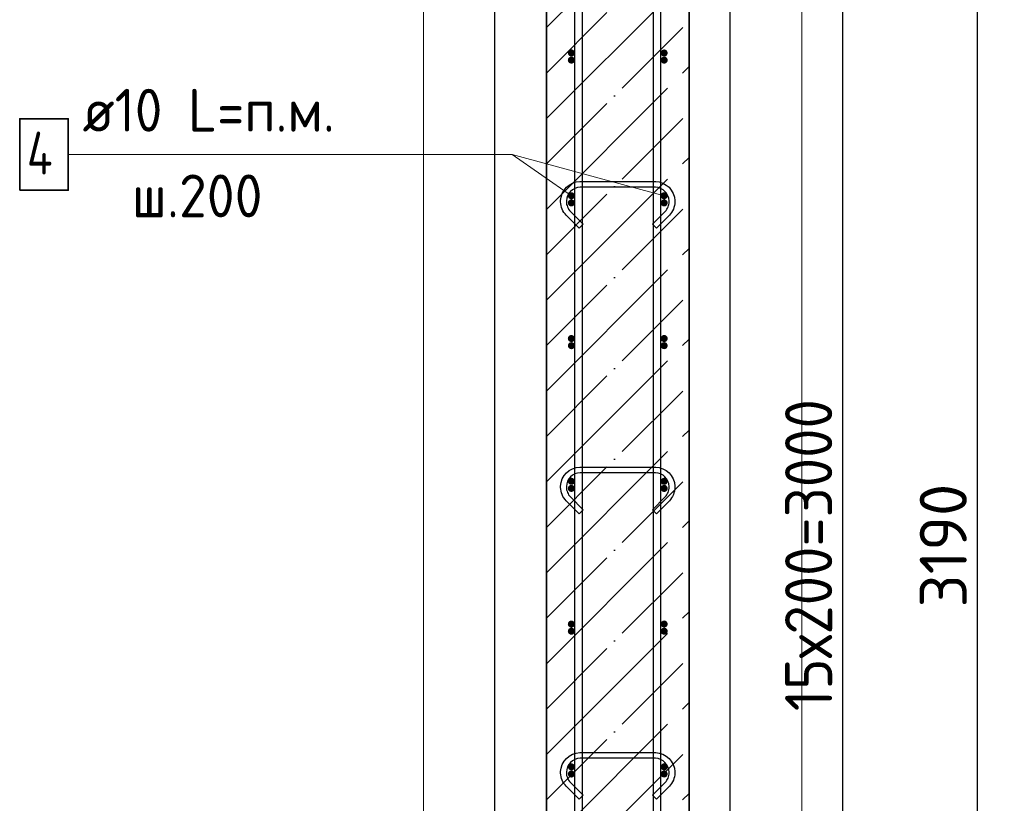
# Model space of a CAD drawing. Header units: millimetres. Extents: x -24871 to 40608, y -2869 to 48080.
# Tile 48 of 119: x -9508 to -8129, y 44353 to 45451. Entities that reach past the tile are written whole.
import ezdxf

# ---------------------------------------------------------------- set-up
doc = ezdxf.new("R2010")
doc.units = ezdxf.units.MM
doc.header["$PDMODE"] = 65
doc.linetypes.add('______11', pattern=[150, 120, -15, 0, -15])
doc.linetypes.add('______5', pattern=[330, 240, -30, 30, -30])
for name, color, linetype, lineweight in [('Standard', 7, 'Continuous', 25), ('Арм.стержн. Арматура края', 96, 'Continuous', 35), ('Арм.стержн. вертикальными 1', 22, 'Continuous', 35), ('Арм.стержн.горизонт. 1', 180, 'Continuous', 35), ('Размерная линия_ общее', 7, 'Continuous', 13)]:
    doc.layers.add(name, color=color, linetype=linetype, lineweight=lineweight)
doc.layers.add('Арм.стержн.Стяжки', color=7, linetype='Continuous', lineweight=35, true_color=0x501e0f)
doc.styles.add('ISOCPEUR', font='ISOCPEUR')
doc.dimstyles.new('DIMSTYLE_2', dxfattribs={"dimtxt": 66, "dimasz": 75, "dimexe": 0, "dimexo": 0, "dimgap": 33, "dimtad": 2, "dimdec": 0, "dimrnd": 5, "dimzin": 12, "dimdsep": 46, "dimtxsty": 'ISOCPEUR', "dimblk1": 'ALL_ML_STRICH', "dimblk2": 'ALL_ML_STRICH', "dimsah": 1, "dimcen": 0, "dimclrd": 7, "dimclre": 256, "dimclrt": 7, "dimadec": 0, "dimazin": 0, "dimtfac": 1, "dimtdec": 0, "dimtix": 1, "dimtmove": 2, "dimatfit": 3, "dimfxl": 0, "dimtzin": 0, "dimlwd": 0, "dimlwe": -3, "dimarcsym": 0})
doc.dimstyles.new('DIMSTYLE_5', dxfattribs={"dimtxt": 66, "dimasz": 75, "dimexe": 0, "dimexo": 0, "dimgap": 33, "dimtad": 2, "dimdec": 0, "dimrnd": 5, "dimzin": 12, "dimdsep": 46, "dimtxsty": 'ISOCPEUR', "dimblk1": 'ALL_ML_STRICH', "dimblk2": 'ALL_ML_STRICH', "dimsah": 1, "dimcen": 0, "dimclrd": 7, "dimclre": 256, "dimclrt": 7, "dimadec": 0, "dimazin": 0, "dimtfac": 1, "dimtdec": 0, "dimtix": 1, "dimtmove": 2, "dimatfit": 3, "dimfxl": 0, "dimtzin": 0, "dimlwd": 0, "dimlwe": -3, "dimarcsym": 0})

# ---------------------------------------------------------------- blocks, each defined once
blk = doc.blocks.new('ALL_ML_STRICH')
at = {"color": 0, "linetype": 'ByBlock', "lineweight": -2}
for p, q in [((0, -0.5), (0, 0.5)), ((-0.3, -0.3), (0.3, 0.3)), ((-1, 0), (0.5, 0))]:
    blk.add_line(p, q, dxfattribs=at)
blk = doc.blocks.new('*D4')
at = {"layer": 'DEFPOINTS', "color": 7, "linetype": 'Continuous', "lineweight": 13, "transparency": 33554687}
for p in [(-8448.4, 46299.1), (-8570.5, 43109.1), (-8166.5, 43109.1)]:
    blk.add_point(p, dxfattribs=at)
at = {"layer": 'Размерная линия_ общее', "color": 253, "linetype": 'Continuous', "lineweight": -2, "true_color": 0xa0a0a0, "transparency": 33554687}
for p, q in [((-8428.4, 46299.1), (-8166.5, 46299.1)), ((-8550.5, 43109.1), (-8166.5, 43109.1))]:
    blk.add_line(p, q, dxfattribs=at)
at = {"layer": 'Размерная линия_ общее', "color": 7, "linetype": 'Continuous', "lineweight": -2, "transparency": 33554687}
blk.add_line((-8166.5, 43109.1), (-8166.5, 46299.1), dxfattribs=at)
at = {"layer": 'Размерная линия_ общее', "color": 7, "linetype": 'Continuous', "lineweight": 13, "transparency": 33554687, "xscale": 75, "yscale": 75, "zscale": 75}
for p, rotation in [((-8166.5, 46299.1), 90), ((-8166.5, 43109.1), 270)]:
    blk.add_blockref('ALL_ML_STRICH', p, dxfattribs=dict(at, rotation=rotation))
at = {"layer": 'Размерная линия_ общее', "color": 7, "linetype": 'Continuous', "lineweight": 13, "transparency": 33554687, "insert": (-8214.5, 44714), "char_height": 66, "width": 264, "attachment_point": 5, "rotation": 90, "style": 'ISOCPEUR'}
blk.add_mtext('\\A1;{3190}', dxfattribs=at)
blk = doc.blocks.new('*D8')
at = {"layer": 'DEFPOINTS', "color": 7, "linetype": 'Continuous', "lineweight": 13, "transparency": 33554687}
for p in [(-8605.5, 46204.1), (-8605.5, 43204.1), (-8355.1, 43204.1)]:
    blk.add_point(p, dxfattribs=at)
at = {"layer": 'Размерная линия_ общее', "color": 253, "linetype": 'Continuous', "lineweight": -2, "true_color": 0xa0a0a0, "transparency": 33554687}
for p, q in [((-8585.5, 46204.1), (-8355.1, 46204.1)), ((-8585.5, 43204.1), (-8355.1, 43204.1))]:
    blk.add_line(p, q, dxfattribs=at)
at = {"layer": 'Размерная линия_ общее', "color": 7, "linetype": 'Continuous', "lineweight": -2, "transparency": 33554687}
blk.add_line((-8355.1, 43204.1), (-8355.1, 46204.1), dxfattribs=at)
at = {"layer": 'Размерная линия_ общее', "color": 7, "linetype": 'Continuous', "lineweight": 13, "transparency": 33554687, "xscale": 75, "yscale": 75, "zscale": 75}
for p, rotation in [((-8355.1, 46204.1), 90), ((-8355.1, 43204.1), 270)]:
    blk.add_blockref('ALL_ML_STRICH', p, dxfattribs=dict(at, rotation=rotation))
at = {"layer": 'Размерная линия_ общее', "color": 7, "linetype": 'Continuous', "lineweight": 13, "transparency": 33554687, "insert": (-8436.1, 44482.1), "char_height": 66, "width": 3.3, "attachment_point": 1, "rotation": 90, "line_spacing_factor": 0.60241, "style": 'ISOCPEUR'}
blk.add_mtext('\\W0.91;15х200=3000', dxfattribs=at)

msp = doc.modelspace()

# ---------------------------------------------------------------- hatches: boundary and pattern name
at = {"layer": 'Арм.стержн. Арматура края', "linetype": 'Continuous', "lineweight": 50, "transparency": 33554687}
for points in [[(-8730.5, 45394.1), (-8730.9, 45396), (-8732, 45397.6), (-8733.6, 45398.7), (-8735.5, 45399.1), (-8737.4, 45398.7), (-8739, 45397.6), (-8740.1, 45396), (-8740.5, 45394.1), (-8740.1, 45392.2), (-8739, 45390.5), (-8737.4, 45389.5), (-8735.5, 45389.1), (-8733.6, 45389.5), (-8732, 45390.5), (-8730.9, 45392.2)], [(-8600.5, 45394.1), (-8600.9, 45396), (-8602, 45397.6), (-8603.6, 45398.7), (-8605.5, 45399.1), (-8607.4, 45398.7), (-8609, 45397.6), (-8610.1, 45396), (-8610.5, 45394.1), (-8610.1, 45392.2), (-8609, 45390.5), (-8607.4, 45389.5), (-8605.5, 45389.1), (-8603.6, 45389.5), (-8602, 45390.5), (-8600.9, 45392.2)], [(-8730.5, 45194.1), (-8730.9, 45196), (-8732, 45197.6), (-8733.6, 45198.7), (-8735.5, 45199.1), (-8737.4, 45198.7), (-8739, 45197.6), (-8740.1, 45196), (-8740.5, 45194.1), (-8740.1, 45192.2), (-8739, 45190.5), (-8737.4, 45189.5), (-8735.5, 45189.1), (-8733.6, 45189.5), (-8732, 45190.5), (-8730.9, 45192.2)], [(-8600.5, 45194.1), (-8600.9, 45196), (-8602, 45197.6), (-8603.6, 45198.7), (-8605.5, 45199.1), (-8607.4, 45198.7), (-8609, 45197.6), (-8610.1, 45196), (-8610.5, 45194.1), (-8610.1, 45192.2), (-8609, 45190.5), (-8607.4, 45189.5), (-8605.5, 45189.1), (-8603.6, 45189.5), (-8602, 45190.5), (-8600.9, 45192.2)], [(-8730.5, 44994.1), (-8730.9, 44996), (-8732, 44997.6), (-8733.6, 44998.7), (-8735.5, 44999.1), (-8737.4, 44998.7), (-8739, 44997.6), (-8740.1, 44996), (-8740.5, 44994.1), (-8740.1, 44992.2), (-8739, 44990.5), (-8737.4, 44989.5), (-8735.5, 44989.1), (-8733.6, 44989.5), (-8732, 44990.5), (-8730.9, 44992.2)], [(-8600.5, 44994.1), (-8600.9, 44996), (-8602, 44997.6), (-8603.6, 44998.7), (-8605.5, 44999.1), (-8607.4, 44998.7), (-8609, 44997.6), (-8610.1, 44996), (-8610.5, 44994.1), (-8610.1, 44992.2), (-8609, 44990.5), (-8607.4, 44989.5), (-8605.5, 44989.1), (-8603.6, 44989.5), (-8602, 44990.5), (-8600.9, 44992.2)], [(-8730.5, 44794.1), (-8730.9, 44796), (-8732, 44797.6), (-8733.6, 44798.7), (-8735.5, 44799.1), (-8737.4, 44798.7), (-8739, 44797.6), (-8740.1, 44796), (-8740.5, 44794.1), (-8740.1, 44792.2), (-8739, 44790.5), (-8737.4, 44789.5), (-8735.5, 44789.1), (-8733.6, 44789.5), (-8732, 44790.5), (-8730.9, 44792.2)], [(-8600.5, 44794.1), (-8600.9, 44796), (-8602, 44797.6), (-8603.6, 44798.7), (-8605.5, 44799.1), (-8607.4, 44798.7), (-8609, 44797.6), (-8610.1, 44796), (-8610.5, 44794.1), (-8610.1, 44792.2), (-8609, 44790.5), (-8607.4, 44789.5), (-8605.5, 44789.1), (-8603.6, 44789.5), (-8602, 44790.5), (-8600.9, 44792.2)], [(-8730.5, 44594.1), (-8730.9, 44596), (-8732, 44597.6), (-8733.6, 44598.7), (-8735.5, 44599.1), (-8737.4, 44598.7), (-8739, 44597.6), (-8740.1, 44596), (-8740.5, 44594.1), (-8740.1, 44592.2), (-8739, 44590.5), (-8737.4, 44589.5), (-8735.5, 44589.1), (-8733.6, 44589.5), (-8732, 44590.5), (-8730.9, 44592.2)], [(-8600.5, 44594.1), (-8600.9, 44596), (-8602, 44597.6), (-8603.6, 44598.7), (-8605.5, 44599.1), (-8607.4, 44598.7), (-8609, 44597.6), (-8610.1, 44596), (-8610.5, 44594.1), (-8610.1, 44592.2), (-8609, 44590.5), (-8607.4, 44589.5), (-8605.5, 44589.1), (-8603.6, 44589.5), (-8602, 44590.5), (-8600.9, 44592.2)], [(-8730.5, 44394.1), (-8730.9, 44396), (-8732, 44397.6), (-8733.6, 44398.7), (-8735.5, 44399.1), (-8737.4, 44398.7), (-8739, 44397.6), (-8740.1, 44396), (-8740.5, 44394.1), (-8740.1, 44392.2), (-8739, 44390.5), (-8737.4, 44389.5), (-8735.5, 44389.1), (-8733.6, 44389.5), (-8732, 44390.5), (-8730.9, 44392.2)], [(-8600.5, 44394.1), (-8600.9, 44396), (-8602, 44397.6), (-8603.6, 44398.7), (-8605.5, 44399.1), (-8607.4, 44398.7), (-8609, 44397.6), (-8610.1, 44396), (-8610.5, 44394.1), (-8610.1, 44392.2), (-8609, 44390.5), (-8607.4, 44389.5), (-8605.5, 44389.1), (-8603.6, 44389.5), (-8602, 44390.5), (-8600.9, 44392.2)]]:
    msp.add_hatch(color=4, dxfattribs=at).paths.add_polyline_path(points)
at = {"layer": 'Арм.стержн.горизонт. 1', "linetype": 'Continuous', "lineweight": 50, "transparency": 33554687}
for points in [[(-8730.5, 45404.1), (-8730.9, 45406), (-8732, 45407.6), (-8733.6, 45408.7), (-8735.5, 45409.1), (-8737.4, 45408.7), (-8739, 45407.6), (-8740.1, 45406), (-8740.5, 45404.1), (-8740.1, 45402.2), (-8739, 45400.5), (-8737.4, 45399.5), (-8735.5, 45399.1), (-8733.6, 45399.5), (-8732, 45400.5), (-8730.9, 45402.2)], [(-8600.5, 45404.1), (-8600.9, 45406), (-8602, 45407.6), (-8603.6, 45408.7), (-8605.5, 45409.1), (-8607.4, 45408.7), (-8609, 45407.6), (-8610.1, 45406), (-8610.5, 45404.1), (-8610.1, 45402.2), (-8609, 45400.5), (-8607.4, 45399.5), (-8605.5, 45399.1), (-8603.6, 45399.5), (-8602, 45400.5), (-8600.9, 45402.2)], [(-8730.5, 45204.1), (-8730.9, 45206), (-8732, 45207.6), (-8733.6, 45208.7), (-8735.5, 45209.1), (-8737.4, 45208.7), (-8739, 45207.6), (-8740.1, 45206), (-8740.5, 45204.1), (-8740.1, 45202.2), (-8739, 45200.5), (-8737.4, 45199.5), (-8735.5, 45199.1), (-8733.6, 45199.5), (-8732, 45200.5), (-8730.9, 45202.2)], [(-8600.5, 45204.1), (-8600.9, 45206), (-8602, 45207.6), (-8603.6, 45208.7), (-8605.5, 45209.1), (-8607.4, 45208.7), (-8609, 45207.6), (-8610.1, 45206), (-8610.5, 45204.1), (-8610.1, 45202.2), (-8609, 45200.5), (-8607.4, 45199.5), (-8605.5, 45199.1), (-8603.6, 45199.5), (-8602, 45200.5), (-8600.9, 45202.2)], [(-8730.5, 45004.1), (-8730.9, 45006), (-8732, 45007.6), (-8733.6, 45008.7), (-8735.5, 45009.1), (-8737.4, 45008.7), (-8739, 45007.6), (-8740.1, 45006), (-8740.5, 45004.1), (-8740.1, 45002.2), (-8739, 45000.5), (-8737.4, 44999.5), (-8735.5, 44999.1), (-8733.6, 44999.5), (-8732, 45000.5), (-8730.9, 45002.2)], [(-8600.5, 45004.1), (-8600.9, 45006), (-8602, 45007.6), (-8603.6, 45008.7), (-8605.5, 45009.1), (-8607.4, 45008.7), (-8609, 45007.6), (-8610.1, 45006), (-8610.5, 45004.1), (-8610.1, 45002.2), (-8609, 45000.5), (-8607.4, 44999.5), (-8605.5, 44999.1), (-8603.6, 44999.5), (-8602, 45000.5), (-8600.9, 45002.2)], [(-8730.5, 44804.1), (-8730.9, 44806), (-8732, 44807.6), (-8733.6, 44808.7), (-8735.5, 44809.1), (-8737.4, 44808.7), (-8739, 44807.6), (-8740.1, 44806), (-8740.5, 44804.1), (-8740.1, 44802.2), (-8739, 44800.5), (-8737.4, 44799.5), (-8735.5, 44799.1), (-8733.6, 44799.5), (-8732, 44800.5), (-8730.9, 44802.2)], [(-8600.5, 44804.1), (-8600.9, 44806), (-8602, 44807.6), (-8603.6, 44808.7), (-8605.5, 44809.1), (-8607.4, 44808.7), (-8609, 44807.6), (-8610.1, 44806), (-8610.5, 44804.1), (-8610.1, 44802.2), (-8609, 44800.5), (-8607.4, 44799.5), (-8605.5, 44799.1), (-8603.6, 44799.5), (-8602, 44800.5), (-8600.9, 44802.2)], [(-8730.5, 44604.1), (-8730.9, 44606), (-8732, 44607.6), (-8733.6, 44608.7), (-8735.5, 44609.1), (-8737.4, 44608.7), (-8739, 44607.6), (-8740.1, 44606), (-8740.5, 44604.1), (-8740.1, 44602.2), (-8739, 44600.5), (-8737.4, 44599.5), (-8735.5, 44599.1), (-8733.6, 44599.5), (-8732, 44600.5), (-8730.9, 44602.2)], [(-8600.5, 44604.1), (-8600.9, 44606), (-8602, 44607.6), (-8603.6, 44608.7), (-8605.5, 44609.1), (-8607.4, 44608.7), (-8609, 44607.6), (-8610.1, 44606), (-8610.5, 44604.1), (-8610.1, 44602.2), (-8609, 44600.5), (-8607.4, 44599.5), (-8605.5, 44599.1), (-8603.6, 44599.5), (-8602, 44600.5), (-8600.9, 44602.2)], [(-8730.5, 44404.1), (-8730.9, 44406), (-8732, 44407.6), (-8733.6, 44408.7), (-8735.5, 44409.1), (-8737.4, 44408.7), (-8739, 44407.6), (-8740.1, 44406), (-8740.5, 44404.1), (-8740.1, 44402.2), (-8739, 44400.5), (-8737.4, 44399.5), (-8735.5, 44399.1), (-8733.6, 44399.5), (-8732, 44400.5), (-8730.9, 44402.2)], [(-8600.5, 44404.1), (-8600.9, 44406), (-8602, 44407.6), (-8603.6, 44408.7), (-8605.5, 44409.1), (-8607.4, 44408.7), (-8609, 44407.6), (-8610.1, 44406), (-8610.5, 44404.1), (-8610.1, 44402.2), (-8609, 44400.5), (-8607.4, 44399.5), (-8605.5, 44399.1), (-8603.6, 44399.5), (-8602, 44400.5), (-8600.9, 44402.2)]]:
    msp.add_hatch(color=4, dxfattribs=at).paths.add_polyline_path(points)

# ---------------------------------------------------------------- linework, layer by layer
at = {"color": 52, "linetype": 'Continuous', "lineweight": -3, "transparency": 33554687}
for p, q in [((-8842.8, 42675), (-8842.8, 47349.1)), ((-8842.8, 42675), (-8842.8, 47349.1)), ((-8512.8, 42675), (-8512.8, 47349.1)), ((-8512.8, 42675), (-8512.8, 47349.1))]:
    msp.add_line(p, q, dxfattribs=at)
at = {"layer": 'Standard', "color": 7, "linetype": 'Continuous', "lineweight": 35, "transparency": 33554687}
for p, q in [((-8770.5, 46299.1), (-8770.5, 43109.1)), ((-8570.5, 43109.1), (-8570.5, 46299.1))]:
    msp.add_line(p, q, dxfattribs=at)
at = {"layer": 'Standard', "color": 253, "linetype": '______5', "lineweight": -3, "true_color": 0xababab, "transparency": 33554687}
for p, q in [((-8770.5, 45439.6), (-8570.5, 45639.6)), ((-8770.5, 45312.3), (-8570.5, 45512.3)), ((-8770.5, 45185), (-8570.5, 45385)), ((-8770.5, 45057.7), (-8570.5, 45257.7)), ((-8770.5, 44930.4), (-8570.5, 45130.4)), ((-8770.5, 44803.2), (-8570.5, 45003.2)), ((-8770.5, 44675.9), (-8570.5, 44875.9)), ((-8770.5, 44548.6), (-8570.5, 44748.6)), ((-8770.5, 44421.3), (-8570.5, 44621.3)), ((-8770.5, 44294), (-8570.5, 44494)), ((-8770.5, 44166.8), (-8570.5, 44366.8))]:
    msp.add_line(p, q, dxfattribs=at)
at = {"layer": 'Standard', "color": 253, "linetype": '______11', "lineweight": -3, "true_color": 0xababab, "transparency": 33554687}
for p, q in [((-8770.5, 45375.9), (-8570.5, 45575.9)), ((-8770.5, 45248.6), (-8570.5, 45448.6)), ((-8770.5, 45121.4), (-8570.5, 45321.4)), ((-8770.5, 44994.1), (-8570.5, 45194.1)), ((-8770.5, 44866.8), (-8570.5, 45066.8)), ((-8770.5, 44739.5), (-8570.5, 44939.5)), ((-8770.5, 44612.2), (-8570.5, 44812.2)), ((-8770.5, 44485), (-8570.5, 44685)), ((-8770.5, 44357.7), (-8570.5, 44557.7)), ((-8770.5, 44230.4), (-8570.5, 44430.4))]:
    msp.add_line(p, q, dxfattribs=at)
at = {"layer": 'Standard', "color": 7, "linetype": 'Continuous', "lineweight": 13, "transparency": 33554687}
msp.add_line((-8605.5, 45204.1), (-8818.4, 45261.9), dxfattribs=at)
msp.add_lwpolyline([(-8942.8, 42575), (-8412.8, 42575), (-8412.8, 47449.1), (-8942.8, 47449.1), (-8942.8, 42575)], dxfattribs=at)
at = {"layer": 'Арм.стержн. вертикальными 1', "color": 4, "linetype": 'Continuous', "lineweight": 25, "transparency": 33554687}
for points in [[(-8730.5, 43109.1), (-8730.5, 47309.1), (-8720.5, 47309.1), (-8720.5, 43109.1), (-8730.5, 43109.1)], [(-8620.5, 43109.1), (-8620.5, 47309.1), (-8610.5, 47309.1), (-8610.5, 43109.1), (-8620.5, 43109.1)]]:
    msp.add_lwpolyline(points, dxfattribs=at)
at = {"layer": 'Арм.стержн.горизонт. 1', "color": 7, "linetype": 'Continuous', "lineweight": 13, "transparency": 33554687}
for p, q in [((-9440.4, 45261.9), (-8818.4, 45261.9)), ((-8818.4, 45261.9), (-8735.5, 45204.1))]:
    msp.add_line(p, q, dxfattribs=at)
at = {"layer": 'Арм.стержн.горизонт. 1', "color": 7, "linetype": 'Continuous', "lineweight": 35, "transparency": 33554687}
msp.add_lwpolyline([(-9508.4, 45211.9), (-9440.4, 45211.9), (-9440.4, 45311.9), (-9508.4, 45311.9), (-9508.4, 45211.9)], dxfattribs=at)
at = {"layer": 'Арм.стержн.Стяжки', "color": 40, "linetype": 'Continuous', "lineweight": 25, "transparency": 33554687}
for points in [[(-8622, 45164.3), (-8604.1, 45182.2), (-8602.9, 45183.6), (-8601.8, 45185.2), (-8600.8, 45186.8), (-8600, 45188.4), (-8599.4, 45190.2), (-8598.9, 45192), (-8598.6, 45193.8), (-8598.5, 45195.7), (-8598.5, 45196.8), (-8599, 45200.5), (-8600.2, 45204.1), (-8602.1, 45207.5), (-8604.4, 45210.2), (-8607.1, 45212.5), (-8610.5, 45214.4), (-8614.1, 45215.6), (-8617.7, 45216.1), (-8723.3, 45216.1), (-8726.9, 45215.6), (-8730.6, 45214.4), (-8733.9, 45212.5), (-8736.6, 45210.2), (-8738.9, 45207.5), (-8740.8, 45204.1), (-8742, 45200.5), (-8742.5, 45196.8), (-8742.5, 45195.7), (-8742.4, 45193.8), (-8742.1, 45192), (-8741.6, 45190.2), (-8741, 45188.4), (-8740.2, 45186.8), (-8739.3, 45185.2), (-8738.2, 45183.6), (-8736.9, 45182.2), (-8719.1, 45164.3), (-8724.7, 45158.7), (-8742.8, 45176.8), (-8744.4, 45178.7), (-8746, 45180.8), (-8747.3, 45183), (-8748.4, 45185.4), (-8749.3, 45187.8), (-8749.9, 45190.3), (-8750.3, 45192.9), (-8750.5, 45195.4), (-8750.5, 45197.4), (-8749.8, 45202.3), (-8748.2, 45207.4), (-8745.5, 45212), (-8742.3, 45215.9), (-8738.5, 45219.1), (-8733.8, 45221.7), (-8728.7, 45223.4), (-8723.8, 45224.1), (-8617.2, 45224.1), (-8612.3, 45223.4), (-8607.2, 45221.7), (-8602.5, 45219.1), (-8598.7, 45215.9), (-8595.5, 45212), (-8592.9, 45207.4), (-8591.2, 45202.3), (-8590.5, 45197.4), (-8590.5, 45195.4), (-8590.7, 45192.9), (-8591.1, 45190.3), (-8591.8, 45187.8), (-8592.6, 45185.4), (-8593.7, 45183), (-8595.1, 45180.8), (-8596.6, 45178.7), (-8598.2, 45176.8), (-8616.3, 45158.7), (-8622, 45164.3)], [(-8622, 44764.3), (-8604.1, 44782.2), (-8602.9, 44783.6), (-8601.8, 44785.2), (-8600.8, 44786.8), (-8600, 44788.4), (-8599.4, 44790.2), (-8598.9, 44792), (-8598.6, 44793.8), (-8598.5, 44795.7), (-8598.5, 44796.8), (-8599, 44800.5), (-8600.2, 44804.1), (-8602.1, 44807.5), (-8604.4, 44810.2), (-8607.1, 44812.5), (-8610.5, 44814.4), (-8614.1, 44815.6), (-8617.7, 44816.1), (-8723.3, 44816.1), (-8726.9, 44815.6), (-8730.6, 44814.4), (-8733.9, 44812.5), (-8736.6, 44810.2), (-8738.9, 44807.5), (-8740.8, 44804.1), (-8742, 44800.5), (-8742.5, 44796.8), (-8742.5, 44795.7), (-8742.4, 44793.8), (-8742.1, 44792), (-8741.6, 44790.2), (-8741, 44788.4), (-8740.2, 44786.8), (-8739.3, 44785.2), (-8738.2, 44783.6), (-8736.9, 44782.2), (-8719.1, 44764.3), (-8724.7, 44758.7), (-8742.8, 44776.8), (-8744.4, 44778.7), (-8746, 44780.8), (-8747.3, 44783), (-8748.4, 44785.4), (-8749.3, 44787.8), (-8749.9, 44790.3), (-8750.3, 44792.9), (-8750.5, 44795.4), (-8750.5, 44797.4), (-8749.8, 44802.3), (-8748.2, 44807.4), (-8745.5, 44812), (-8742.3, 44815.9), (-8738.5, 44819.1), (-8733.8, 44821.7), (-8728.7, 44823.4), (-8723.8, 44824.1), (-8617.2, 44824.1), (-8612.3, 44823.4), (-8607.2, 44821.7), (-8602.5, 44819.1), (-8598.7, 44815.9), (-8595.5, 44812), (-8592.9, 44807.4), (-8591.2, 44802.3), (-8590.5, 44797.4), (-8590.5, 44795.4), (-8590.7, 44792.9), (-8591.1, 44790.3), (-8591.8, 44787.8), (-8592.6, 44785.4), (-8593.7, 44783), (-8595.1, 44780.8), (-8596.6, 44778.7), (-8598.2, 44776.8), (-8616.3, 44758.7), (-8622, 44764.3)], [(-8622, 44364.3), (-8604.1, 44382.2), (-8602.9, 44383.6), (-8601.8, 44385.2), (-8600.8, 44386.8), (-8600, 44388.4), (-8599.4, 44390.2), (-8598.9, 44392), (-8598.6, 44393.8), (-8598.5, 44395.7), (-8598.5, 44396.8), (-8599, 44400.5), (-8600.2, 44404.1), (-8602.1, 44407.5), (-8604.4, 44410.2), (-8607.1, 44412.5), (-8610.5, 44414.4), (-8614.1, 44415.6), (-8617.7, 44416.1), (-8723.3, 44416.1), (-8726.9, 44415.6), (-8730.6, 44414.4), (-8733.9, 44412.5), (-8736.6, 44410.2), (-8738.9, 44407.5), (-8740.8, 44404.1), (-8742, 44400.5), (-8742.5, 44396.8), (-8742.5, 44395.7), (-8742.4, 44393.8), (-8742.1, 44392), (-8741.6, 44390.2), (-8741, 44388.4), (-8740.2, 44386.8), (-8739.3, 44385.2), (-8738.2, 44383.6), (-8736.9, 44382.2), (-8719.1, 44364.3), (-8724.7, 44358.7), (-8742.8, 44376.8), (-8744.4, 44378.7), (-8746, 44380.8), (-8747.3, 44383), (-8748.4, 44385.4), (-8749.3, 44387.8), (-8749.9, 44390.3), (-8750.3, 44392.9), (-8750.5, 44395.4), (-8750.5, 44397.4), (-8749.8, 44402.3), (-8748.2, 44407.4), (-8745.5, 44412), (-8742.3, 44415.9), (-8738.5, 44419.1), (-8733.8, 44421.7), (-8728.7, 44423.4), (-8723.8, 44424.1), (-8617.2, 44424.1), (-8612.3, 44423.4), (-8607.2, 44421.7), (-8602.5, 44419.1), (-8598.7, 44415.9), (-8595.5, 44412), (-8592.9, 44407.4), (-8591.2, 44402.3), (-8590.5, 44397.4), (-8590.5, 44395.4), (-8590.7, 44392.9), (-8591.1, 44390.3), (-8591.8, 44387.8), (-8592.6, 44385.4), (-8593.7, 44383), (-8595.1, 44380.8), (-8596.6, 44378.7), (-8598.2, 44376.8), (-8616.3, 44358.7), (-8622, 44364.3)]]:
    msp.add_lwpolyline(points, dxfattribs=at)

# ---------------------------------------------------------------- texts
at = {"layer": 'Арм.стержн.горизонт. 1', "color": 7, "linetype": 'Continuous', "lineweight": 25, "transparency": 33554687, "char_height": 60, "attachment_point": 7, "style": 'ISOCPEUR'}
for s, insert, width in [('\\W0.94;ø10 L=п.м.', (-9420.4, 45293.9), 399.966), ('\\W0.80;4', (-9498.4, 45233.9), 71.967), ('\\W0.95;ш.200 ', (-9351.4, 45173.9), 262.399)]:
    msp.add_mtext(s, dxfattribs=dict(at, insert=insert, width=width))

# ---------------------------------------------------------------- dimensions: what is measured, and where the dimension line sits
at = {"layer": 'Размерная линия_ общее', "color": 7, "linetype": 'Continuous', "lineweight": 13, "transparency": 33554687}
dim = msp.add_linear_dim(base=(-8166.5, 46299.1), p1=(-8550.5, 43109.1), p2=(-8428.4, 46299.1), angle=90, dimstyle='DIMSTYLE_2', override={"dimpost": '<>', "dimclrd": 7, "dimclre": 253, "dimclrt": 7, "dimlwd": 0, "dimlwe": 65533}, dxfattribs=at)
dim.commit()
dim.dimension.update_dxf_attribs({"geometry": '*D4', "text_midpoint": (-8214.5, 44714), "dimtype": 160})
dim = msp.add_linear_dim(base=(-8355.1, 46204.1), p1=(-8585.5, 43204.1), p2=(-8585.5, 46204.1), angle=90, text='\\W0.91;15х200=3000', dimstyle='DIMSTYLE_5', override={"dimpost": '<>', "dimclrd": 7, "dimclre": 253, "dimclrt": 7, "dimlwd": 0, "dimlwe": 65533}, dxfattribs=at)
dim.commit()
dim.dimension.update_dxf_attribs({"geometry": '*D8', "text_midpoint": (-8388.1, 44704.1), "dimtype": 160})

doc.saveas('drawing.dxf')
